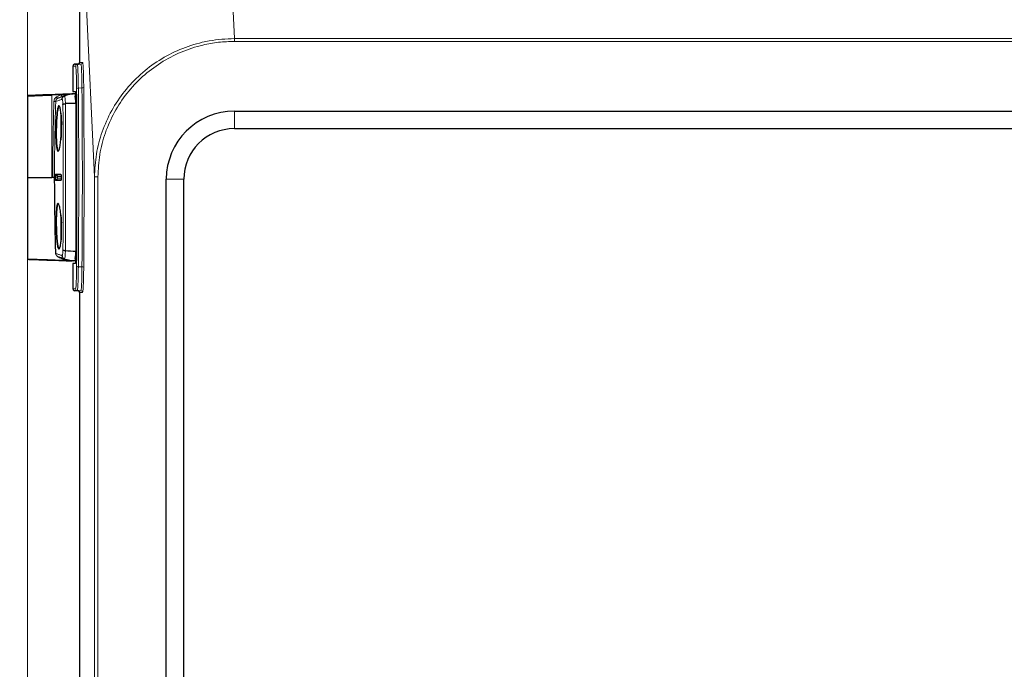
# Model space of a CAD drawing. Header units: millimetres. Extents: x 0 to 4205, y 0 to 2970.
# Tile 83 of 87: x 2863 to 3145, y 2393 to 2579. Entities that reach past the tile are written whole.
import ezdxf

# ---------------------------------------------------------------- set-up
doc = ezdxf.new("R2010")
doc.units = ezdxf.units.MM
doc.header["$LTSCALE"] = 5
doc.styles.add('SLDTEXTSTYLE0', font='TXT', dxfattribs={"width": 0.605})
doc.dimstyles.new('SLDDIMSTYLE0', dxfattribs={"dimtxt": 12.841593, "dimasz": 16.5, "dimexe": 0, "dimexo": 0.0625, "dimgap": 3.210398, "dimtad": 1, "dimdec": 0, "dimrnd": 1e-09, "dimzin": 12, "dimdsep": 46, "dimtxsty": 'SLDTEXTSTYLE0', "dimsah": 1, "dimcen": 0.09, "dimadec": 0, "dimazin": 3, "dimtfac": 1, "dimtdec": 1, "dimtofl": 0, "dimtmove": 0, "dimatfit": 3, "dimfxl": 0, "dimfrac": 2, "dimtolj": 1, "dimtzin": 12, "dimarcsym": 0})

# ---------------------------------------------------------------- blocks, each defined once
blk = doc.blocks.new('_D')
at = {"color": 7, "linetype": 'Continuous', "lineweight": 0}
for p, q in [((3135.64, 2801.25), (3131.23, 2801.25)), ((3131.23, 2801.25), (3131.23, 2781.53)), ((3169.94, 2801.25), (3174.35, 2801.25)), ((3174.35, 2801.25), (3174.35, 2781.53)), ((2865.46, 1769.17), (2865.46, 2783.59)), ((3440.12, 1908.42), (3440.12, 2783.59)), ((3131.23, 2781.53), (3135.64, 2781.53)), ((3174.35, 2781.53), (3169.94, 2781.53)), ((2865.46, 2778.59), (3440.12, 2778.59))]:
    blk.add_line(p, q, dxfattribs=at)
at = {"color": 7, "linetype": 'Continuous', "lineweight": 18}
for points in [[(2865.46, 2778.59), (2881.96, 2776.09), (2881.96, 2781.09)], [(3440.12, 2778.59), (3423.62, 2781.09), (3423.62, 2776.09)]]:
    blk.add_solid(points, dxfattribs=at)
at = {"color": 7, "linetype": 'Continuous', "lineweight": 18, "char_height": 13.229, "attachment_point": 1, "style": 'SLDTEXTSTYLE0'}
for s, insert in [('575', (3138.09, 2821.24)), ('22,6', (3135.64, 2798.58))]:
    blk.add_mtext(s, dxfattribs=dict(at, insert=insert))
blk = doc.blocks.new('_D_3')
at = {"color": 7, "linetype": 'Continuous', "lineweight": 0}
for p, q in [((3104.77, 2668.59), (2780.22, 2668.59)), ((2785.22, 1676.69), (2785.22, 2668.59)), ((2762.56, 2189.79), (2762.56, 2194.2)), ((2762.56, 2194.2), (2782.28, 2194.2)), ((2782.28, 2194.2), (2782.28, 2189.79)), ((2762.56, 2155.49), (2762.56, 2151.08)), ((2782.28, 2151.08), (2782.28, 2155.49)), ((2762.56, 2151.08), (2782.28, 2151.08)), ((3030.4, 1676.69), (2780.22, 1676.69))]:
    blk.add_line(p, q, dxfattribs=at)
at = {"color": 7, "linetype": 'Continuous', "lineweight": 18}
for points in [[(2785.22, 2668.59), (2782.72, 2652.09), (2787.72, 2652.09)], [(2785.22, 1676.69), (2787.72, 1693.19), (2782.72, 1693.19)]]:
    blk.add_solid(points, dxfattribs=at)
at = {"color": 7, "linetype": 'Continuous', "lineweight": 18, "char_height": 13.229, "attachment_point": 1, "rotation": 90, "style": 'SLDTEXTSTYLE0'}
for s, insert in [('39,1', (2765.23, 2155.49)), ('992', (2742.57, 2157.94))]:
    blk.add_mtext(s, dxfattribs=dict(at, insert=insert))
blk = doc.blocks.new('_D_6')
at = {"color": 7, "linetype": 'Continuous', "lineweight": 0}
for p, q in [((3104.77, 2668.59), (2720.22, 2668.59)), ((2725.22, 1276.69), (2725.22, 2668.59)), ((2702.56, 1989.79), (2702.56, 1994.2)), ((2702.56, 1994.2), (2722.28, 1994.2)), ((2722.28, 1994.2), (2722.28, 1989.79)), ((2702.56, 1955.49), (2702.56, 1951.08)), ((2722.28, 1951.08), (2722.28, 1955.49)), ((2702.56, 1951.08), (2722.28, 1951.08)), ((3030.4, 1276.69), (2720.22, 1276.69))]:
    blk.add_line(p, q, dxfattribs=at)
at = {"color": 7, "linetype": 'Continuous', "lineweight": 18}
for points in [[(2725.22, 2668.59), (2722.72, 2652.09), (2727.72, 2652.09)], [(2725.22, 1276.69), (2727.72, 1293.19), (2722.72, 1293.19)]]:
    blk.add_solid(points, dxfattribs=at)
at = {"color": 7, "linetype": 'Continuous', "lineweight": 18, "char_height": 13.229, "attachment_point": 1, "rotation": 90, "style": 'SLDTEXTSTYLE0'}
for s, insert in [('1392', (2682.57, 1953.04)), ('54,8', (2705.23, 1955.49))]:
    blk.add_mtext(s, dxfattribs=dict(at, insert=insert))

msp = doc.modelspace()

# ---------------------------------------------------------------- linework, layer by layer
at = {"color": 8, "linetype": 'Continuous', "lineweight": 18}
for p, q in [((2924.68, 2573.93), (2922.25, 2624.58)), ((2884.66, 2534.33), (2882.24, 2584.76)), ((2924.68, 2573.12), (2924.68, 2573.93)), ((2924.68, 2573.93), (3375.98, 2573.93)), ((3375.98, 2573.12), (2924.68, 2573.12)), ((2878.97, 2566.58), (2879.74, 2566.58)), ((2879.74, 2566.58), (2880.77, 2566.62)), ((2880.77, 2566.62), (2879.95, 2566.62)), ((2880.4, 2567.12), (2881.25, 2567.12)), ((2878.49, 2566.08), (2878.49, 2558.78)), ((2879.25, 2566.08), (2878.49, 2566.08)), ((2878.6, 2558.07), (2878.22, 2558.07)), ((2879.17, 2558.07), (2878.6, 2558.07)), ((2880.04, 2559.75), (2881.08, 2559.79)), ((2872.46, 2557.85), (2872.46, 2557.75)), ((2875.13, 2557.84), (2872.46, 2557.75)), ((2872.46, 2534.17), (2872.46, 2557.75)), ((2873.06, 2555.96), (2873.56, 2555.95)), ((2873.83, 2557.23), (2875.13, 2557.84)), ((2873.83, 2557.23), (2874.07, 2556.79)), ((2875.13, 2557.84), (2875.31, 2557.38)), ((2924.7, 2548.14), (2924.7, 2553.14)), ((2873.55, 2535.09), (2873.56, 2535.09)), ((2873.56, 2533.25), (2873.55, 2533.25)), ((2873.7, 2534.9), (2873.7, 2534.9)), ((2873.7, 2533.44), (2873.7, 2533.44)), ((2874.05, 2534.42), (2874.05, 2534.42)), ((2874.05, 2533.92), (2874.05, 2533.92)), ((2885.66, 2534.33), (2884.66, 2534.33)), ((2884.66, 1920.19), (2884.66, 2534.33)), ((2885.66, 2534.33), (2885.66, 1920.19)), ((2910.2, 2533.64), (2905.2, 2533.64)), ((2876.33, 2513.25), (2876.33, 2513.25)), ((2879.17, 2510.28), (2878.57, 2510.28)), ((2878.49, 2509.57), (2878.49, 2502.26)), ((2881.08, 2508.55), (2880.04, 2508.59)), ((2878.49, 2502.26), (2879.25, 2502.26)), ((2879.74, 2501.76), (2878.97, 2501.76)), ((2880.77, 2501.72), (2879.74, 2501.76)), ((2879.95, 2501.72), (2880.77, 2501.72)), ((2881.25, 2501.22), (2880.4, 2501.22))]:
    msp.add_line(p, q, dxfattribs=at)
at = {"color": 7, "linetype": 'Continuous', "lineweight": 25}
for p, q in [((2880.4, 2586.6), (2880.4, 2567.12)), ((2879.95, 2566.62), (2878.97, 2566.58)), ((2878.99, 2566.62), (2879.96, 2566.65)), ((2880.16, 2566.72), (2880.1, 2566.67)), ((2878.49, 2566.08), (2878.49, 2558.78)), ((2878.49, 2566.08), (2878.49, 2566.08)), ((2872.46, 2557.85), (2878.6, 2558.07)), ((2879.25, 2558.1), (2878.31, 2558.07)), ((2878.49, 2558.78), (2879.18, 2558.78)), ((2878.55, 2558.77), (2879.18, 2558.75)), ((2865.46, 2557.52), (2865.46, 2534.17)), ((2875.99, 2557.43), (2876, 2557.43)), ((2876.33, 2555.29), (2876.33, 2555.29)), ((2924.7, 2553.14), (3375.97, 2553.14)), ((2924.7, 2548.14), (3375.97, 2548.14)), ((2865.46, 2534.17), (2865.46, 2510.82)), ((2865.46, 2534.17), (2872.46, 2534.17)), ((2872.73, 2534.17), (2872.46, 2534.17)), ((2873.23, 2534.17), (2872.73, 2534.17)), ((2873.23, 2534.17), (2873.25, 2534.17)), ((2905.2, 1928.21), (2905.2, 2533.64)), ((2910.2, 1928.21), (2910.2, 2533.64)), ((2876.33, 2513.25), (2876.33, 2513.25)), ((2875.87, 2510.76), (2878.57, 2510.28)), ((2876.03, 2510.9), (2876.03, 2510.9)), ((2879.25, 2510.24), (2878.31, 2510.27)), ((2879.25, 2510.25), (2878.57, 2510.28)), ((2878.49, 2509.57), (2878.49, 2502.26)), ((2879.18, 2509.57), (2878.49, 2509.57)), ((2879.18, 2509.59), (2878.55, 2509.57)), ((2878.49, 2502.26), (2878.49, 2502.26)), ((2878.97, 2501.76), (2879.95, 2501.72)), ((2879.96, 2501.69), (2878.99, 2501.72)), ((2880.08, 2501.68), (2880.16, 2501.62)), ((2880.4, 2501.22), (2880.4, 2312.12))]:
    msp.add_line(p, q, dxfattribs=at)
at = {"color": 8, "linetype": 'Continuous', "lineweight": 18, "flags": 128}
for points in [[(2879.8, 2566.61), (2879.88, 2566.64), (2879.96, 2566.65)], [(2879.29, 2555.31), (2879.32, 2550.08), (2879.35, 2544.8), (2879.36, 2539.49), (2879.37, 2534.17), (2879.36, 2528.85), (2879.35, 2523.54), (2879.32, 2518.26), (2879.29, 2513.03)], [(2879.8, 2501.73), (2879.88, 2501.7), (2879.96, 2501.69)]]:
    msp.add_lwpolyline(points, dxfattribs=at)
at = {"color": 7, "linetype": 'Continuous', "lineweight": 25}
for centre, radius, start, end in [((2878.99, 2566.08), 0.5, 92.1299, 180), ((2879.01, 2566.12), 0.5, 92.1299, 155.6999), ((2879.52, 2548.07), 10, 92, 110.6046), ((2878.06, 2510.21), 45.12, 88.4358, 92.1959), ((3008.64, 2548.51), 133.64, 178.2619, 180.1473), ((2924.7, 2533.64), 19.5, 90, 180), ((3034.9, 2548.16), 159.83, 178.6269, 180.9168), ((3032.01, 2548.04), 157.01, 179.9517, 181.1178), ((2924.7, 2533.64), 14.5, 90, 180), ((2873.55, 2534.42), 0.5, 359.9838, 73.208), ((3031.94, 2520.3), 156.94, 178.8794, 180.0485), ((3034.78, 2520.18), 159.71, 179.078, 181.3793), ((3008.25, 2519.82), 133.25, 179.8508, 181.7522), ((2881.17, 2558.93), 45.94, 263.9513, 267.6524), ((2879.52, 2520.22), 9.95, 249.4846, 267.994), ((2878.99, 2502.26), 0.5, 180, 267.8701), ((2879.01, 2502.22), 0.5, 205.3714, 267.8701)]:
    msp.add_arc(centre, radius, start, end, dxfattribs=at)
at = {"color": 8, "linetype": 'Continuous', "lineweight": 18}
for centre, radius, start, end in [((2878.99, 2566.08), 0.5, 92.0183, 180.0166), ((2879.01, 2566.21), 0.411, 92.493, 132.351), ((2879.75, 2566.08), 0.5, 92.0183, 180.0166), ((2880.75, 2567.12), 0.5, 272.0183, 0.0166), ((2879.93, 2559.09), 0.663, 80.7224, 126.3041), ((2881.18, 2560.44), 0.663, 260.7143, 306.3524), ((2873.75, 2535.09), 0.2, 179.9313, 253.208), ((2873.75, 2533.25), 0.2, 106.792, 180.0687), ((2873.76, 2535.09), 0.2, 179.8535, 253.1991), ((2873.76, 2533.25), 0.2, 106.8009, 180.1465), ((2873.55, 2534.42), 0.5, 359.9062, 73.1992), ((2873.55, 2533.92), 0.5, 286.8008, 0.0938), ((2873.55, 2533.92), 0.5, 286.792, 0.0162), ((2875.21, 2535.09), 0.201, 179.8465, 227.4994), ((2875.21, 2533.25), 0.201, 132.9781, 180.1523), ((2879.93, 2509.25), 0.663, 233.6959, 279.2776), ((2881.18, 2507.9), 0.663, 53.6476, 99.2857), ((2878.99, 2502.26), 0.5, 179.9834, 267.9817), ((2879.01, 2502.13), 0.411, 227.649, 267.507), ((2879.75, 2502.26), 0.5, 179.9834, 267.9817), ((2880.75, 2501.22), 0.5, 359.9834, 87.9817)]:
    msp.add_arc(centre, radius, start, end, dxfattribs=at)
at = {"color": 7, "linetype": 'Continuous', "lineweight": 25}
for centre, major_axis, ratio, start_param, end_param in [((2879.93, 2567.12), (0, 0.5), 0.878495, 3.176499, 3.648629), ((2879.95, 2567.15), (0, 0.5), 0.878495, 3.176499, 3.648629), ((2879.9, 2567.12), (-0.5, 0), 0.999391, 2.077833, 3.141593), ((2879.92, 2567.15), (0.5, 0), 0.999391, 5.219425, 5.78123), ((2872.46, 2557.86), (6.9, 0.24), 0.001217, 0.581454, 4.712346), ((2872.46, 2557.86), (6.9, 0.24), 0.001217, 0.558463, 0.581454), ((2878.99, 2558.76), (0.5, -0.017), 0.001217, 3.106729, 3.630327), ((2872.46, 2557.76), (7, 0.24), 0.0012, 3.141551, 4.712348), ((2872.46, 2510.48), (6.9, -0.24), 0.001217, 1.570839, 5.701731), ((2872.46, 2510.58), (7, -0.24), 0.0012, 3.141634, 5.614959), ((2872.46, 2510.48), (6.9, -0.24), 0.001217, 5.701731, 5.724722), ((2878.99, 2509.58), (0.5, 0.017), 0.001217, 2.652858, 3.176457), ((2879.93, 2501.22), (0, 0.5), 0.878495, 5.776149, 6.248279), ((2879.95, 2501.19), (0, 0.5), 0.878495, 5.776149, 6.248279), ((2879.9, 2501.22), (0.5, 0), 0.999391, 0, 1.06376), ((2879.92, 2501.19), (-0.5, 0), 0.999391, 3.643548, 4.205353)]:
    msp.add_ellipse(centre, major_axis=major_axis, ratio=ratio, start_param=start_param, end_param=end_param, dxfattribs=at)
at = {"color": 8, "linetype": 'Continuous', "lineweight": 18}
for centre, major_axis, ratio, start_param, end_param in [((2875.95, 2534.17), (0, 106), 0.034921, 4.469841, 4.954937), ((2876.45, 2534.17), (0, 106.5), 0.034757, 4.469841, 4.954937), ((2877.45, 2534.17), (0, 106.5), 0.035085, 4.469459, 4.955319), ((2877.95, 2534.17), (0, 107), 0.034921, 4.469459, 4.955319)]:
    msp.add_ellipse(centre, major_axis=major_axis, ratio=ratio, start_param=start_param, end_param=end_param, dxfattribs=at)
for points, knots in [([(2884.66, 2534.33), (2884.77, 2536.52), (2884.99, 2540.9), (2886.71, 2547.32), (2889.42, 2553.38), (2893.13, 2558.95), (2897.73, 2563.81), (2903.08, 2567.87), (2909.05, 2570.97), (2913.98, 2572.56), (2919.19, 2573.67), (2922.28, 2573.82), (2924.68, 2573.93)], [0, 0, 0, 0, 0.10514, 0.210284, 0.316757, 0.423236, 0.530122, 0.637011, 0.744416, 0.851823, 0.884757, 1, 1, 1, 1]), ([(2924.68, 2573.12), (2923.17, 2573.07), (2920.14, 2572.97), (2915, 2572.04), (2909.38, 2570.21), (2903.54, 2567.15), (2898.32, 2563.16), (2893.84, 2558.39), (2890.24, 2552.93), (2887.62, 2547), (2885.98, 2540.74), (2885.77, 2536.47), (2885.66, 2534.33)], [0, 0, 0, 0, 0.074286, 0.148573, 0.256161, 0.363748, 0.470685, 0.577619, 0.68396, 0.790297, 0.895149, 1, 1, 1, 1]), ([(2879.74, 2566.58), (2879.77, 2566.49), (2879.83, 2566.31), (2879.93, 2564.86), (2879.98, 2563.09), (2880.02, 2561.34), (2880.03, 2560.38), (2880.04, 2559.75)], [0, 0, 0, 0, 0.237831, 0.491544, 0.745364, 0.835029, 1, 1, 1, 1]), ([(2881.08, 2559.79), (2881.07, 2560.75), (2881.04, 2562.66), (2880.97, 2564.9), (2880.9, 2566.01), (2880.83, 2566.53), (2880.79, 2566.58), (2880.77, 2566.62)], [0, 0, 0, 0, 0.253926, 0.507852, 0.761669, 0.845818, 1, 1, 1, 1]), ([(2881.25, 2567.12), (2881.29, 2567.03), (2881.36, 2566.84), (2881.46, 2565.29), (2881.54, 2562.95), (2881.56, 2560.92), (2881.58, 2559.91)], [0, 0, 0, 0, 0.237813, 0.491805, 0.745905, 1, 1, 1, 1]), ([(2879.54, 2559.63), (2879.53, 2560.53), (2879.51, 2562.35), (2879.44, 2564.45), (2879.35, 2565.83), (2879.29, 2566), (2879.25, 2566.08)], [0, 0, 0, 0, 0.254023, 0.50805, 0.76197, 1, 1, 1, 1]), ([(2875.13, 2557.84), (2875.51, 2557.88), (2876.42, 2557.96), (2877.54, 2558.02), (2878.32, 2558.06), (2878.57, 2558.06), (2878.6, 2558.07)], [0, 0, 0, 0, 0.332168, 0.783544, 0.972779, 1, 1, 1, 1]), ([(2872.73, 2534.17), (2872.74, 2537.34), (2872.77, 2544.61), (2872.95, 2551.87), (2873.06, 2555.96)], [0, 0, 0, 0, 0.436355, 1, 1, 1, 1]), ([(2873.06, 2555.96), (2873.08, 2556.13), (2873.12, 2556.46), (2873.4, 2556.92), (2873.68, 2557.12), (2873.83, 2557.23)], [0, 0, 0, 0, 0.327249, 0.654472, 1, 1, 1, 1]), ([(2873.56, 2555.95), (2873.45, 2551.86), (2873.26, 2544.6), (2873.24, 2537.34), (2873.23, 2534.17)], [0, 0, 0, 0, 0.563645, 1, 1, 1, 1]), ([(2874.07, 2556.79), (2873.97, 2556.72), (2873.78, 2556.59), (2873.6, 2556.28), (2873.57, 2556.06), (2873.56, 2555.95)], [0, 0, 0, 0, 0.345901, 0.673119, 1, 1, 1, 1]), ([(2875.36, 2556.53), (2875.07, 2556.44), (2874.46, 2556.25), (2873.9, 2556.05), (2873.64, 2555.97), (2873.56, 2555.95)], [0, 0, 0, 0, 0.379672, 0.790873, 1, 1, 1, 1]), ([(2874.07, 2556.79), (2874.16, 2556.82), (2874.43, 2556.9), (2875.04, 2557.12), (2875.66, 2557.33), (2875.99, 2557.43), (2875.99, 2557.43)], [0, 0, 0, 0, 0.205234, 0.618949, 0.999962, 1, 1, 1, 1]), ([(2875.31, 2557.38), (2875, 2557.25), (2874.58, 2557.07), (2874.18, 2556.85), (2874.07, 2556.79)], [0, 0, 0, 0, 0.728963, 1, 1, 1, 1]), ([(2875.64, 2555.1), (2875.63, 2555.29), (2875.62, 2555.69), (2875.56, 2556.17), (2875.48, 2556.45), (2875.41, 2556.55), (2875.37, 2556.53), (2875.36, 2556.53)], [0, 0, 0, 0, 0.225694, 0.47117, 0.696887, 0.931514, 1, 1, 1, 1]), ([(2876, 2557.43), (2876, 2557.43), (2876.01, 2557.44), (2876.06, 2557.45), (2876.14, 2557.31), (2876.24, 2556.88), (2876.3, 2556.17), (2876.33, 2555.59), (2876.33, 2555.29), (2876.33, 2555.29)], [0, 0, 0, 0, 0.000015, 0.064688, 0.296754, 0.524149, 0.769019, 0.999985, 1, 1, 1, 1]), ([(2876.33, 2555.29), (2876.33, 2555.29), (2876.34, 2553.73), (2876.36, 2549.96), (2876.39, 2543.94), (2876.4, 2537.26), (2876.4, 2530.56), (2876.38, 2522.52), (2876.35, 2516.76), (2876.33, 2513.25), (2876.33, 2513.25)], [0, 0, 0, 0, 0.000001, 0.113508, 0.271596, 0.429684, 0.587661, 0.745638, 0.999999, 1, 1, 1, 1]), ([(2879.25, 2557.29), (2879.24, 2557.31), (2879.24, 2557.35), (2879.21, 2557.39), (2879.18, 2557.41), (2879.16, 2557.42), (2879.15, 2557.42), (2879.13, 2557.42), (2879.11, 2557.41), (2879.09, 2557.4), (2879.06, 2557.36), (2879.04, 2557.3), (2879.05, 2557.24), (2879.08, 2557.19), (2879.1, 2557.16), (2879.13, 2557.15), (2879.15, 2557.14), (2879.16, 2557.14), (2879.18, 2557.15), (2879.2, 2557.16), (2879.22, 2557.19), (2879.24, 2557.23), (2879.25, 2557.27), (2879.25, 2557.29)], [0, 0, 0, 0, 0.100234, 0.173888, 0.210755, 0.228162, 0.245758, 0.260756, 0.277327, 0.303976, 0.358144, 0.471961, 0.593775, 0.648258, 0.703074, 0.72738, 0.742117, 0.756961, 0.7701, 0.790595, 0.828144, 0.910879, 1, 1, 1, 1]), ([(2875.64, 2513.4), (2875.66, 2516.92), (2875.69, 2522.61), (2875.71, 2530.59), (2875.71, 2537.23), (2875.7, 2543.86), (2875.67, 2549.83), (2875.65, 2553.55), (2875.64, 2555.1)], [0, 0, 0, 0, 0.254795, 0.412772, 0.570749, 0.728841, 0.886934, 1, 1, 1, 1]), ([(2873.55, 2533.25), (2873.54, 2533.26), (2873.52, 2533.29), (2873.5, 2533.46), (2873.48, 2533.71), (2873.47, 2534), (2873.47, 2534.32), (2873.48, 2534.62), (2873.5, 2534.86), (2873.52, 2535.05), (2873.54, 2535.08), (2873.55, 2535.09)], [0, 0, 0, 0, 0.117232, 0.225515, 0.333777, 0.442019, 0.55025, 0.658484, 0.766735, 0.87501, 1, 1, 1, 1]), ([(2873.56, 2535.09), (2873.72, 2535.09), (2874.07, 2535.09), (2874.59, 2535.09), (2874.94, 2535.09), (2875.01, 2535.09)], [0, 0, 0, 0, 0.418272, 0.883663, 1, 1, 1, 1]), ([(2875.01, 2533.25), (2874.77, 2533.25), (2874.26, 2533.25), (2873.82, 2533.25), (2873.6, 2533.25), (2873.56, 2533.25)], [0, 0, 0, 0, 0.418273, 0.883663, 1, 1, 1, 1]), ([(2873.7, 2534.9), (2873.69, 2534.89), (2873.67, 2534.87), (2873.65, 2534.72), (2873.64, 2534.52), (2873.63, 2534.29), (2873.63, 2534.04), (2873.64, 2533.8), (2873.65, 2533.61), (2873.67, 2533.48), (2873.69, 2533.44), (2873.7, 2533.44), (2873.7, 2533.44)], [0, 0, 0, 0, 0.124932, 0.233167, 0.341394, 0.449615, 0.557838, 0.666066, 0.774302, 0.882545, 0.979886, 1, 1, 1, 1]), ([(2875.15, 2534.9), (2875.1, 2534.9), (2874.85, 2534.9), (2874.3, 2534.9), (2873.93, 2534.9), (2873.7, 2534.9)], [0, 0, 0, 0, 0.083075, 0.415389, 1, 1, 1, 1]), ([(2873.7, 2533.44), (2873.73, 2533.44), (2873.88, 2533.44), (2874.3, 2533.44), (2874.82, 2533.44), (2875.15, 2533.44)], [0, 0, 0, 0, 0.0830746, 0.4153886, 1, 1, 1, 1]), ([(2874.05, 2534.42), (2874.05, 2534.42), (2874.05, 2534.41), (2874.04, 2534.37), (2874.03, 2534.3), (2874.03, 2534.22), (2874.03, 2534.14), (2874.03, 2534.06), (2874.04, 2533.99), (2874.04, 2533.94), (2874.05, 2533.92), (2874.05, 2533.92), (2874.05, 2533.92)], [0, 0, 0, 0, 0.108335, 0.216715, 0.325077, 0.433336, 0.541477, 0.649534, 0.757577, 0.865682, 0.973901, 1, 1, 1, 1]), ([(2875.14, 2534.42), (2875.03, 2534.42), (2874.59, 2534.42), (2874.28, 2534.42), (2874.05, 2534.42)], [0, 0, 0, 0, 0.255107, 1, 1, 1, 1]), ([(2874.05, 2533.92), (2874.08, 2533.92), (2874.24, 2533.92), (2874.55, 2533.92), (2874.94, 2533.92), (2875.14, 2533.92)], [0, 0, 0, 0, 0.107306, 0.536551, 1, 1, 1, 1]), ([(2875.01, 2535.09), (2875.01, 2535.09), (2875.03, 2535.09), (2875.06, 2535.04), (2875.1, 2534.87), (2875.13, 2534.62), (2875.15, 2534.33), (2875.15, 2534.01), (2875.13, 2533.72), (2875.1, 2533.47), (2875.06, 2533.29), (2875.03, 2533.26), (2875.01, 2533.25)], [0, 0, 0, 0, 0.018208, 0.125995, 0.233222, 0.339957, 0.446493, 0.553217, 0.660432, 0.768211, 0.876381, 1, 1, 1, 1]), ([(2875.39, 2511.81), (2875.41, 2511.82), (2875.47, 2511.85), (2875.55, 2512.11), (2875.61, 2512.58), (2875.64, 2513.03), (2875.64, 2513.32), (2875.64, 2513.4)], [0, 0, 0, 0, 0.163676, 0.447328, 0.671242, 0.89958, 1, 1, 1, 1]), ([(2876.33, 2513.25), (2876.33, 2513.25), (2876.33, 2513.12), (2876.32, 2512.71), (2876.29, 2512.06), (2876.23, 2511.36), (2876.12, 2510.97), (2876.05, 2510.92), (2876.03, 2510.9)], [0, 0, 0, 0, 0.000015, 0.097796, 0.321966, 0.548967, 0.828899, 1, 1, 1, 1]), ([(2873.6, 2512.38), (2873.63, 2512.37), (2873.83, 2512.31), (2874.31, 2512.15), (2874.93, 2511.94), (2875.33, 2511.83), (2875.39, 2511.81)], [0, 0, 0, 0, 0.076535, 0.499639, 0.92261, 1, 1, 1, 1]), ([(2876.03, 2510.9), (2875.96, 2510.92), (2875.54, 2511.05), (2874.86, 2511.28), (2874.36, 2511.46), (2874.14, 2511.53), (2874.11, 2511.54)], [0, 0, 0, 0, 0.078655, 0.500747, 0.922678, 1, 1, 1, 1]), ([(2879.25, 2511.05), (2879.25, 2511.07), (2879.24, 2511.11), (2879.22, 2511.16), (2879.2, 2511.18), (2879.18, 2511.19), (2879.16, 2511.2), (2879.14, 2511.2), (2879.12, 2511.19), (2879.1, 2511.18), (2879.07, 2511.14), (2879.04, 2511.07), (2879.05, 2511.01), (2879.07, 2510.96), (2879.09, 2510.94), (2879.12, 2510.93), (2879.13, 2510.92), (2879.15, 2510.92), (2879.16, 2510.92), (2879.18, 2510.93), (2879.21, 2510.95), (2879.24, 2510.99), (2879.24, 2511.03), (2879.25, 2511.05)], [0, 0, 0, 0, 0.100263, 0.173889, 0.210741, 0.228161, 0.24577, 0.260771, 0.27734, 0.303984, 0.358143, 0.471959, 0.593782, 0.648286, 0.703124, 0.727415, 0.74215, 0.756993, 0.770133, 0.790638, 0.82821, 0.910995, 1, 1, 1, 1]), ([(2879.25, 2502.26), (2879.29, 2502.35), (2879.35, 2502.54), (2879.44, 2504.01), (2879.51, 2506.11), (2879.53, 2507.86), (2879.54, 2508.71)], [0, 0, 0, 0, 0.254004, 0.508012, 0.761922, 1, 1, 1, 1]), ([(2880.04, 2508.59), (2880.03, 2507.69), (2880, 2505.84), (2879.93, 2503.6), (2879.86, 2502.43), (2879.79, 2501.86), (2879.76, 2501.8), (2879.74, 2501.76)], [0, 0, 0, 0, 0.237878, 0.491581, 0.745383, 0.835048, 1, 1, 1, 1]), ([(2880.77, 2501.72), (2880.81, 2501.82), (2880.88, 2502.02), (2880.98, 2503.57), (2881.03, 2505.35), (2881.06, 2507.06), (2881.07, 2507.97), (2881.08, 2508.55)], [0, 0, 0, 0, 0.253906, 0.507812, 0.76162, 0.845777, 1, 1, 1, 1]), ([(2881.58, 2508.43), (2881.56, 2507.48), (2881.54, 2505.52), (2881.46, 2503.18), (2881.37, 2501.54), (2881.29, 2501.33), (2881.25, 2501.22)], [0, 0, 0, 0, 0.237861, 0.491843, 0.745924, 1, 1, 1, 1])]:
    msp.add_open_spline(points, degree=3, knots=knots, dxfattribs=at)
at = {"color": 7, "linetype": 'Continuous', "lineweight": 25}
for points, knots in [([(2878.6, 2558.07), (2878.57, 2558.06), (2878.33, 2558.06), (2877.59, 2558), (2876.52, 2557.81), (2875.67, 2557.51), (2875.31, 2557.38)], [0, 0, 0, 0, 0.027603, 0.215307, 0.66509, 1, 1, 1, 1]), ([(2879.25, 2557.29), (2879.23, 2557.53), (2879.21, 2557.97), (2879.18, 2558.04), (2879.17, 2558.07)], [0, 0, 0, 0, 0.552807, 1, 1, 1, 1]), ([(2879.25, 2557.29), (2879.23, 2557.51), (2879.21, 2557.96), (2879.18, 2558.03), (2879.17, 2558.07)], [0, 0, 0, 0, 0.4999964, 1, 1, 1, 1]), ([(2879.18, 2558.78), (2879.19, 2558.73), (2879.22, 2558.64), (2879.26, 2557.95), (2879.3, 2556.94), (2879.31, 2556.08), (2879.31, 2555.65)], [0, 0, 0, 0, 0.249744, 0.499494, 0.749134, 1, 1, 1, 1]), ([(2875.36, 2556.53), (2875.36, 2556.54), (2875.36, 2556.59), (2875.38, 2556.76), (2875.48, 2557.01), (2875.69, 2557.28), (2875.89, 2557.38), (2875.99, 2557.43)], [0, 0, 0, 0, 0.026334, 0.1443862, 0.4296194, 0.7148088, 1, 1, 1, 1]), ([(2875.64, 2555.1), (2875.64, 2555.1), (2875.65, 2555.11), (2875.68, 2555.14), (2875.78, 2555.2), (2876.02, 2555.26), (2876.22, 2555.28), (2876.33, 2555.29)], [0, 0, 0, 0, 0.026209, 0.084376, 0.389613, 0.694805, 1, 1, 1, 1]), ([(2879.29, 2555.31), (2879.28, 2555.74), (2879.28, 2556.5), (2879.26, 2557.05), (2879.25, 2557.29)], [0, 0, 0, 0, 0.566727, 1, 1, 1, 1]), ([(2879.29, 2555.31), (2879.29, 2555.69), (2879.28, 2556.46), (2879.26, 2557.01), (2879.25, 2557.29)], [0, 0, 0, 0, 0.499829, 1, 1, 1, 1]), ([(2879.31, 2555.65), (2879.32, 2554.35), (2879.35, 2550.68), (2879.38, 2544.59), (2879.4, 2537.32), (2879.39, 2529.97), (2879.37, 2521.7), (2879.33, 2515.99), (2879.31, 2512.69)], [0, 0, 0, 0, 0.0922808, 0.2592496, 0.4262186, 0.5969226, 0.7676274, 1, 1, 1, 1]), ([(2875.23, 2548.84), (2875.23, 2548.56), (2875.22, 2547.56), (2875.13, 2545.83), (2874.94, 2543.91), (2874.68, 2542.46), (2874.39, 2541.65), (2874.12, 2541.58), (2873.89, 2542.25), (2873.72, 2543.6), (2873.64, 2545.23), (2873.62, 2547.06), (2873.65, 2549.02), (2873.76, 2551.15), (2873.92, 2552.95), (2874.14, 2554.21), (2874.4, 2554.79), (2874.68, 2554.63), (2874.93, 2553.73), (2875.12, 2552.2), (2875.22, 2550.46), (2875.23, 2549.29), (2875.23, 2548.84)], [0, 0, 0, 0, 0.0202264, 0.0735016, 0.126901, 0.1805919, 0.2345506, 0.2885901, 0.342507, 0.3962122, 0.4497461, 0.483228, 0.5367501, 0.5902718, 0.6438531, 0.6975307, 0.7513203, 0.8052168, 0.8591592, 0.9130189, 0.9666586, 1, 1, 1, 1]), ([(2874.58, 2554.52), (2874.55, 2554.54), (2874.44, 2554.64), (2874.24, 2554.08), (2874.02, 2552.88), (2873.85, 2551.1), (2873.75, 2549), (2873.72, 2547.08), (2873.74, 2545.27), (2873.82, 2543.66), (2873.98, 2542.37), (2874.16, 2541.73), (2874.29, 2541.8), (2874.33, 2541.83)], [0, 0, 0, 0, 0.031387, 0.138728, 0.245855, 0.3528, 0.459634, 0.566471, 0.633303, 0.740152, 0.847332, 0.954928, 1, 1, 1, 1]), ([(2875.22, 2550.17), (2875.22, 2549.93), (2875.23, 2549.61), (2875.23, 2549.28), (2875.23, 2549.19)], [0, 0, 0, 0, 0.73256, 1, 1, 1, 1]), ([(2873.6, 2512.38), (2873.57, 2513.52), (2873.35, 2520.78), (2873.3, 2528.04), (2873.25, 2534.17)], [0, 0, 0, 0, 0.1567187, 1, 1, 1, 1]), ([(2875.07, 2534.96), (2875.07, 2534.96), (2875.07, 2534.96), (2875.08, 2534.94), (2875.09, 2534.88), (2875.12, 2534.73), (2875.14, 2534.52), (2875.14, 2534.36), (2875.14, 2534.29)], [0, 0, 0, 0, 0.009958, 0.118083, 0.278547, 0.505632, 0.788334, 1, 1, 1, 1]), ([(2875.14, 2534.29), (2875.15, 2534.25), (2875.15, 2534.12), (2875.14, 2533.87), (2875.12, 2533.6), (2875.09, 2533.45), (2875.07, 2533.38), (2875.07, 2533.38), (2875.07, 2533.38)], [0, 0, 0, 0, 0.079853, 0.338252, 0.596128, 0.806404, 0.944131, 1, 1, 1, 1]), ([(2875.21, 2520.85), (2875.21, 2520.58), (2875.24, 2519.58), (2875.22, 2517.85), (2875.1, 2515.93), (2874.9, 2514.47), (2874.64, 2513.66), (2874.37, 2513.58), (2874.12, 2514.24), (2873.9, 2515.58), (2873.76, 2517.21), (2873.66, 2519.05), (2873.62, 2521.01), (2873.64, 2523.14), (2873.74, 2524.94), (2873.91, 2526.21), (2874.14, 2526.79), (2874.42, 2526.64), (2874.71, 2525.75), (2874.96, 2524.23), (2875.13, 2522.49), (2875.19, 2521.31), (2875.21, 2520.85)], [0, 0, 0, 0, 0.019987, 0.073366, 0.126646, 0.18006, 0.233728, 0.287605, 0.341548, 0.395433, 0.449204, 0.483009, 0.536516, 0.590026, 0.643501, 0.696975, 0.750528, 0.804252, 0.858178, 0.91221, 0.966146, 1, 1, 1, 1]), ([(2874.33, 2526.53), (2874.3, 2526.55), (2874.18, 2526.65), (2874.01, 2526.08), (2873.84, 2524.88), (2873.74, 2523.09), (2873.72, 2521), (2873.76, 2519.07), (2873.86, 2517.26), (2874, 2515.64), (2874.21, 2514.36), (2874.42, 2513.73), (2874.54, 2513.81), (2874.58, 2513.83)], [0, 0, 0, 0, 0.032767, 0.139638, 0.246356, 0.353086, 0.459896, 0.566702, 0.634182, 0.741507, 0.849048, 0.956697, 1, 1, 1, 1]), ([(2875.14, 2522.2), (2875.15, 2521.97), (2875.17, 2521.64), (2875.18, 2521.3), (2875.19, 2521.2)], [0, 0, 0, 0, 0.719005, 1, 1, 1, 1]), ([(2875.64, 2513.4), (2875.64, 2513.4), (2875.65, 2513.4), (2875.68, 2513.37), (2875.78, 2513.33), (2876.02, 2513.28), (2876.22, 2513.26), (2876.33, 2513.25)], [0, 0, 0, 0, 0.02923, 0.084202, 0.389494, 0.694746, 1, 1, 1, 1]), ([(2879.25, 2511.05), (2879.26, 2511.36), (2879.28, 2511.93), (2879.29, 2512.69), (2879.29, 2513.03)], [0, 0, 0, 0, 0.552806, 1, 1, 1, 1]), ([(2879.25, 2511.05), (2879.26, 2511.33), (2879.28, 2511.88), (2879.29, 2512.65), (2879.29, 2513.03)], [0, 0, 0, 0, 0.499996, 1, 1, 1, 1]), ([(2874.11, 2511.54), (2874.02, 2511.6), (2873.84, 2511.73), (2873.65, 2512.03), (2873.62, 2512.26), (2873.6, 2512.38)], [0, 0, 0, 0, 0.323495, 0.646969, 1, 1, 1, 1]), ([(2874.11, 2511.54), (2874.5, 2511.34), (2875.08, 2511.03), (2875.67, 2510.83), (2875.87, 2510.76)], [0, 0, 0, 0, 0.662737, 1, 1, 1, 1]), ([(2875.39, 2511.81), (2875.39, 2511.8), (2875.39, 2511.74), (2875.41, 2511.57), (2875.51, 2511.32), (2875.73, 2511.05), (2875.93, 2510.95), (2876.03, 2510.9)], [0, 0, 0, 0, 0.023602, 0.143995, 0.429359, 0.714679, 1, 1, 1, 1]), ([(2879.17, 2510.28), (2879.19, 2510.32), (2879.21, 2510.41), (2879.24, 2510.86), (2879.25, 2511.05)], [0, 0, 0, 0, 0.566727, 1, 1, 1, 1]), ([(2879.17, 2510.28), (2879.18, 2510.31), (2879.21, 2510.38), (2879.23, 2510.83), (2879.25, 2511.05)], [0, 0, 0, 0, 0.499829, 1, 1, 1, 1]), ([(2879.31, 2512.69), (2879.31, 2512.26), (2879.3, 2511.4), (2879.27, 2510.39), (2879.22, 2509.7), (2879.19, 2509.61), (2879.18, 2509.57)], [0, 0, 0, 0, 0.2497445, 0.4994941, 0.7491341, 1, 1, 1, 1])]:
    msp.add_open_spline(points, degree=3, knots=knots, dxfattribs=at)

# ---------------------------------------------------------------- dimensions: what is measured, and where the dimension line sits
at = {"color": 7, "linetype": 'Continuous', "lineweight": 18}
dim = msp.add_linear_dim(base=(3440.12, 2778.59), p1=(2865.46, 1769.17), p2=(3440.12, 1908.42), dimstyle='SLDDIMSTYLE0', dxfattribs=at)
dim.commit()
dim.dimension.update_dxf_attribs({"geometry": '_D', "text_midpoint": (3152.79, 2778.59), "dimtype": 160})
for base, p1, picture, middle in [((2725.22, 2668.59), (3030.4, 1276.69), '_D_6', (2725.22, 1972.64)), ((2785.22, 2668.59), (3030.4, 1676.69), '_D_3', (2785.22, 2172.64))]:
    dim = msp.add_linear_dim(base=base, p1=p1, p2=(3104.77, 2668.59), angle=90, dimstyle='SLDDIMSTYLE0', dxfattribs=at)
    dim.commit()
    dim.dimension.update_dxf_attribs({"geometry": picture, "text_midpoint": middle, "dimtype": 160})

doc.saveas('drawing.dxf')
